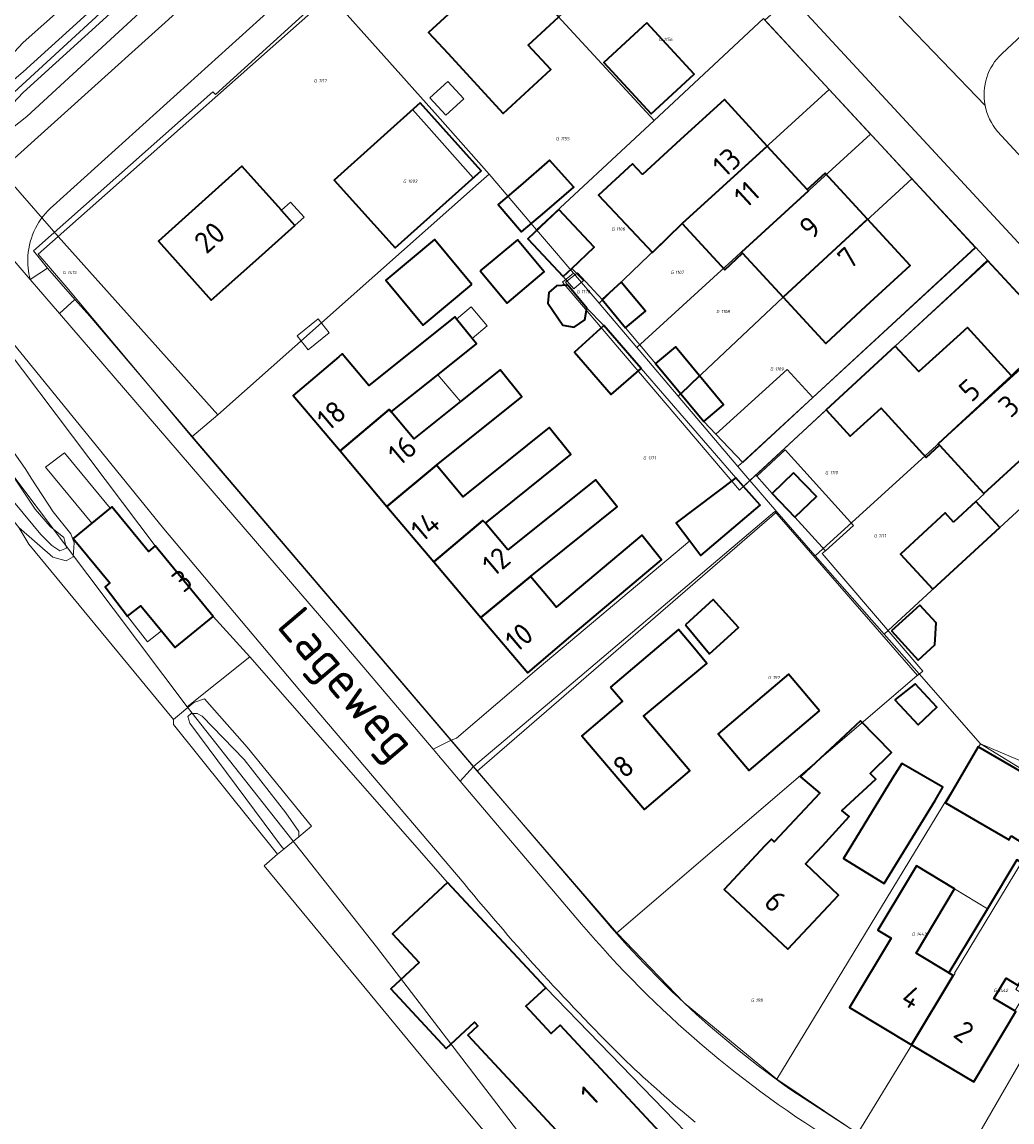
# Model space of a CAD drawing. Header units: metres. Extents: x 104777 to 177370, y 409697 to 438337.
# Tile 18 of 133: x 128602 to 128684, y 422111 to 422203. Entities that reach past the tile are written whole.
import ezdxf
from ezdxf.enums import TextEntityAlignment as Align
from ezdxf.lldxf.tags import DXFTag

# ---------------------------------------------------------------- set-up
doc = ezdxf.new("R2010")
doc.units = ezdxf.units.M
for name, color, linetype, lineweight in [('B-WE-GR-BOUWLAND-GV', 80, 'Continuous', 13), ('B-WE-KG-GRENS_PERCEEL-G', 150, 'KG-PERCEEL-SO', 18), ('B-WE-KG-GRENS_PERCEEL-S', 150, 'Continuous', 25), ('B-WE-OG-BEBOUWING-G', 7, 'Continuous', 35), ('B-WE-OG-BEBOUWING-GV', 7, 'Continuous', 35), ('B-WE-OG-BEBOUWING_HUISNUMMER-T18', 10, 'Continuous', 18), ('B-WE-OG-BEBOUWING_LUIFEL-GV', 7, 'Continuous', 18), ('B-WE-OG-BEBOUWING_STRAATNAAM-T18', 10, 'Continuous', 18), ('B-WE-OG-TERREIN_BEGROEID-GV', 7, 'Continuous', 18), ('B-WE-OG-TERREIN_ERF-GV', 7, 'Continuous', 18), ('B-WE-OG-TERREIN_OEVER-GV', 7, 'Continuous', 18), ('B-WE-OG-WATER-GV', 130, 'Continuous', 18), ('B-WE-OG-WATER_SLOOT-GV', 120, 'Continuous', 18), ('B-WE-VH-OPENVERHARDING_BETONSTRAATSTEEN-GV', 90, 'Continuous', 18), ('B-WE-VH-OPENVERHARDING_TEGEL-GV', 90, 'Continuous', 18)]:
    doc.layers.add(name, color=color, linetype=linetype, lineweight=lineweight)
doc.styles.add('NLCS-ISO', font='NLCS-ISO.ttf')
doc.styles.add('NLCS-ISO-M20-T18', font='NLCS-ISO.ttf', dxfattribs={"height": 0.036})
doc.styles.get("Standard").update_dxf_attribs({"font": 'Romans.shx'})
tags = doc.linetypes.add('KG-PERCEEL-SO', pattern='A,5.5,-2,["P",Standard,S=1.8,R=0,X=-0.5,Y=-0.9],-2,5.5,-2,[5,NLCS.SHX,S=0.75,R=0,X=0,Y=0],-2', length=19).pattern_tags.tags
tags[6] = DXFTag(74, 10)

# ---------------------------------------------------------------- blocks, each defined once
blk = doc.blocks.new('SKG-PERCEELNUMMER-SO')
at = {"style": 'NLCS-ISO', "oblique": 10, "flags": 1}
for tag, p in [('GEMEENTECODE', (0, 2.55)), ('PERCEELGROOTTE', (0, -2.45))]:
    blk.add_attdef(tag, text='', height=1.8, dxfattribs=at).set_placement(p, align=Align.MIDDLE_CENTER)
at = {"style": 'NLCS-ISO', "oblique": 10}
blk.add_attdef('SECTIE', text='', height=1.8, dxfattribs=at).set_placement((-0.5, 0), align=Align.MIDDLE_RIGHT)
blk.add_attdef('PERCEELNUMMER', text='', height=1.8, dxfattribs=at).set_placement((0.5, 0), align=Align.MIDDLE_LEFT)

msp = doc.modelspace()

# ---------------------------------------------------------------- linework, layer by layer
at = {"layer": 'B-WE-GR-BOUWLAND-GV', "ltscale": 20, "flags": 128}
msp.add_lwpolyline([(128644.457, 422105.461), (128635.371, 422116.349), (128621.758, 422132.831), (128622.869, 422133.799), (128614.177, 422144.657), (128614.181, 422145.057), (128602.082, 422159.712), (128601.247, 422161.108), (128596.911, 422166.602), (128590.175, 422175.518), (128586.46, 422180.676), (128573.612, 422198.516), (128565.335, 422209.451), (128561.338, 422214.891), (128523.963, 422262.979), (128518.079, 422271.07)], dxfattribs=at)
at = {"layer": 'B-WE-KG-GRENS_PERCEEL-G', "ltscale": 20, "flags": 128}
for points in [[(128636.581, 422214.43), (128654.346, 422195.146)], [(128597.041, 422194.017), (128614.906, 422210.43)], [(128636.24, 422195.528), (128627.289, 422205.583)], [(128604.553, 422185.454), (128626.393, 422204.785)], [(128663.51, 422203.681), (128654.346, 422195.146)], [(128668.996, 422197.738), (128663.51, 422203.681)], [(128656.712, 422186.525), (128668.996, 422197.738)], [(128672.436, 422194.012), (128668.996, 422197.738)], [(128634.162, 422196.052), (128627.604, 422190.154), (128632.703, 422184.484), (128639.231, 422190.355)], [(128635.327, 422194.743), (128634.162, 422196.052)], [(128640.572, 422190.663), (128636.24, 422195.528)], [(128639.231, 422190.355), (128635.327, 422194.743)], [(128654.346, 422195.146), (128644.533, 422186.008)], [(128604.553, 422185.454), (128597.041, 422194.017)], [(128652.918, 422176.155), (128672.436, 422194.012)], [(128672.964, 422193.439), (128672.436, 422194.012)], [(128675.885, 422190.275), (128672.964, 422193.439)], [(128617.886, 422170.53), (128639.67, 422189.863)], [(128640.572, 422190.663), (128639.67, 422189.863)], [(128644.533, 422186.008), (128640.572, 422190.663)], [(128665.131, 422180.378), (128675.885, 422190.275)], [(128681.22, 422184.494), (128675.885, 422190.275)], [(128649.756, 422179.871), (128656.712, 422186.525)], [(128620.566, 422150.295), (128617.49, 422153.69), (128612.66, 422159.58), (128593.269, 422185.291), (128588.363, 422181.929)], [(128602.869, 422183.963), (128604.553, 422185.454)], [(128604.553, 422185.454), (128617.886, 422170.53)], [(128646.193, 422184.058), (128644.533, 422186.008)], [(128681.22, 422184.494), (128661.362, 422166.231)], [(128602.869, 422183.963), (128605.267, 422181.19), (128615.722, 422168.705)], [(128647.61, 422182.392), (128646.193, 422184.058)], [(128682.24, 422183.385), (128674.496, 422176.288), (128662.366, 422165.051)], [(128688.098, 422177.188), (128687.172, 422178.057), (128682.24, 422183.385)], [(128615.317, 422146.133), (128588.363, 422181.929)], [(128646.69, 422181.621), (128647.61, 422182.392)], [(128646.69, 422181.621), (128661.485, 422164.234)], [(128649.756, 422179.871), (128647.61, 422182.392)], [(128652.918, 422176.155), (128649.756, 422179.871)], [(128656.366, 422172.102), (128665.131, 422180.378)], [(128688.098, 422177.188), (128667.828, 422158.755)], [(128653.098, 422175.944), (128652.918, 422176.155)], [(128656.366, 422172.102), (128653.098, 422175.944)], [(128661.362, 422166.231), (128656.366, 422172.102)], [(128673.585, 422152.206), (128695.032, 422171.987)], [(128615.722, 422168.705), (128617.886, 422170.53)], [(128639.565, 422140.764), (128615.722, 422168.705)], [(128662.028, 422165.448), (128661.362, 422166.231)], [(128661.485, 422164.234), (128662.366, 422165.051)], [(128662.366, 422165.051), (128662.028, 422165.448)], [(128664.608, 422162.417), (128662.366, 422165.051)], [(128639.565, 422140.764), (128664.608, 422162.417)], [(128664.608, 422162.417), (128667.828, 422158.755)], [(128667.828, 422158.755), (128673.585, 422152.206)], [(128673.585, 422152.206), (128676.498, 422148.892)], [(128615.317, 422146.133), (128620.566, 422150.295)], [(128667.797, 422099.461), (128645.29, 422122.64), (128637.09, 422131.45), (128620.566, 422150.295)], [(128651.247, 422127.224), (128676.498, 422148.892)], [(128676.498, 422148.892), (128681.639, 422143.044)], [(128653.282, 422097.208), (128631.159, 422126.056), (128615.317, 422146.133)], [(128681.639, 422143.044), (128664.607, 422114.991)], [(128692.825, 422138.325), (128692.763, 422138.339), (128681.639, 422143.044)], [(128681.639, 422143.044), (128687.833, 422139.25)], [(128651.247, 422127.224), (128639.565, 422140.764)], [(128695.454, 422134.583), (128678.869, 422105.898)], [(128679.51, 422123.851), (128679.468, 422123.876), (128685.156, 422133.266)], [(128664.607, 422114.991), (128656.873, 422121.371), (128651.247, 422127.224)], [(128679.51, 422123.851), (128675.885, 422117.882)], [(128671.389, 422110.479), (128675.885, 422117.882)], [(128664.607, 422114.991), (128670.545, 422111.011)]]:
    msp.add_lwpolyline(points, dxfattribs=at)
at = {"layer": 'B-WE-OG-BEBOUWING-G', "ltscale": 20, "flags": 128}
for points in [[(128646.378, 422203.796), (128639.398, 422211.373), (128635.141, 422207.434), (128637.769, 422204.594), (128635.506, 422202.498), (128637.104, 422200.772), (128641.739, 422195.738), (128645.72, 422199.403), (128643.833, 422201.452)], [(128634.786, 422196.613), (128627.604, 422190.154), (128632.703, 422184.484), (128639.885, 422190.944)], [(128653.395, 422190.623), (128652.545, 422191.51), (128649.694, 422188.889), (128654.206, 422184.102), (128656.712, 422186.525), (128663.81, 422193.004), (128660.223, 422196.906), (128656.542, 422193.523)], [(128667.16, 422189.36), (128663.81, 422193.004), (128656.712, 422186.525), (128660.26, 422182.669), (128661.748, 422184.042), (128661.652, 422184.146), (128667.247, 422189.265)], [(128623.208, 422187.632), (128619.9, 422191.317), (128612.92, 422185.05), (128617.34, 422180.11), (128621.06, 422183.45), (128624.331, 422186.377), (128623.24, 422187.596)], [(128665.131, 422180.378), (128672.2, 422186.884), (128668.637, 422190.74), (128667.16, 422189.36), (128667.247, 422189.265), (128661.652, 422184.146), (128661.748, 422184.042)], [(128672.2, 422186.884), (128665.131, 422180.378), (128668.706, 422176.506), (128672.091, 422179.635), (128675.763, 422183.029)], [(128637.846, 422178.544), (128637.687, 422178.742), (128630.513, 422172.994), (128628.283, 422175.63), (128628, 422175.39), (128624.18, 422172.16), (128628.102, 422167.522), (128632.205, 422170.992), (128632.385, 422170.78), (128636.264, 422173.889), (128639.498, 422176.482), (128639.148, 422176.919)], [(128678.179, 422175.696), (128676.478, 422174.149), (128674.496, 422176.288), (128668.728, 422170.945), (128670.742, 422168.752), (128673.336, 422171.104), (128677.095, 422166.979), (128678.208, 422167.988), (128678.105, 422168.1), (128684.229, 422173.793), (128680.543, 422177.846)], [(128636.152, 422166.325), (128643.29, 422172.047), (128641.479, 422174.307), (128638.162, 422171.649), (128634.28, 422168.539), (128632.385, 422170.78), (128632.205, 422170.992), (128628.102, 422167.522), (128632.024, 422162.884)], [(128681.916, 422163.965), (128685.517, 422167.259), (128687.132, 422168.737), (128689.206, 422170.634), (128685.328, 422174.872), (128684.229, 422173.793), (128678.105, 422168.1), (128678.208, 422167.988)], [(128640.25, 422161.479), (128647.397, 422167.208), (128645.586, 422169.468), (128638.378, 422163.693), (128636.152, 422166.325), (128632.024, 422162.884), (128635.946, 422158.246), (128640.049, 422161.716)], [(128642.139, 422159.246), (128640.25, 422161.479), (128640.049, 422161.716), (128635.946, 422158.246), (128639.868, 422153.608), (128644.011, 422157.032), (128651.27, 422162.851), (128649.459, 422165.111)], [(128608.88, 422162.732), (128607.342, 422161.471), (128605.806, 422160.211), (128608.864, 422156.483), (128608.467, 422156.167), (128610.341, 422153.706), (128611.458, 422154.575), (128613.168, 422152.485), (128614.31, 422151.09), (128617.49, 422153.69), (128612.66, 422159.58), (128612.092, 422159.114), (128609.026, 422162.852)], [(128639.868, 422153.608), (128643.79, 422148.97), (128647.6, 422152.2), (128654.267, 422157.829), (128654.966, 422158.419), (128653.334, 422160.488), (128646.179, 422154.469), (128645.83, 422154.882), (128644.011, 422157.032)], [(128650.7, 422147.77), (128651.71, 422146.59), (128648.31, 422143.7), (128653.54, 422137.55), (128657.35, 422140.78), (128653.472, 422145.338), (128658.753, 422149.755), (128657.576, 422151.174), (128656.4, 422152.592)], [(128668.428, 422134.502), (128670.648, 422136.947), (128670.056, 422137.469), (128672.892, 422140.078), (128672.417, 422140.563), (128674.184, 422142.316), (128671.597, 422144.955), (128666.591, 422140.289), (128668.216, 422138.908), (128664.395, 422134.842), (128664.154, 422135.068), (128663.62, 422134.5), (128660.2, 422130.86), (128665.52, 422125.86), (128668.94, 422129.5), (128669.778, 422130.392), (128667.01, 422132.993)], [(128684.197, 422135.333), (128685.04, 422134.809), (128685.791, 422134.342), (128686.16, 422134.963), (128689.087, 422139.879), (128686.981, 422140.762), (128686.472, 422139.862), (128681.432, 422142.789), (128678.708, 422138.1), (128681.37, 422136.554), (128684.033, 422135.007)], [(128679.001, 422123.898), (128676.251, 422125.547), (128679.468, 422130.907), (128676.282, 422132.828), (128675.62, 422131.73), (128673.04, 422127.45), (128674.16, 422126.78), (128670.69, 422121), (128675.88, 422117.885), (128679.36, 422123.683)], [(128679.36, 422123.683), (128675.88, 422117.885), (128681.07, 422114.77), (128683.64, 422119.06), (128684.592, 422120.65), (128684.491, 422120.711), (128682.759, 422121.75), (128683.774, 422123.442), (128684.794, 422122.83), (128687.036, 422126.566), (128686.198, 422127.069), (128688.557, 422130.999), (128687.64, 422131.549), (128685.081, 422133.085), (128684.665, 422133.335), (128682.214, 422129.251), (128679.001, 422123.898)], [(128633.43, 422128.04), (128632.474, 422127.15), (128634.71, 422124.748), (128632.352, 422122.554), (128636.984, 422117.578), (128639.341, 422119.773), (128639.626, 422119.467), (128638.79, 422118.688), (128647.26, 422109.57), (128650.66, 422105.91), (128655.22, 422110.16), (128646.49, 422119.53), (128645.74, 422118.83), (128643.63, 422121.1), (128645.29, 422122.64), (128637.09, 422131.45)]]:
    msp.add_lwpolyline(points, close=True, dxfattribs=at)
at = {"layer": 'B-WE-OG-BEBOUWING-GV', "ltscale": 20, "flags": 128}
for points in [[(128646.378, 422203.796), (128639.398, 422211.373), (128635.141, 422207.434), (128637.769, 422204.594), (128635.506, 422202.498), (128637.104, 422200.772), (128641.739, 422195.738), (128645.72, 422199.403), (128643.833, 422201.452)], [(128653.754, 422203.317), (128650.154, 422199.998), (128654.115, 422195.703), (128657.714, 422199.022)], [(128634.786, 422196.613), (128627.604, 422190.154), (128632.703, 422184.484), (128639.885, 422190.944)], [(128653.395, 422190.623), (128652.545, 422191.51), (128649.694, 422188.889), (128654.206, 422184.102), (128656.712, 422186.525), (128663.81, 422193.004), (128660.223, 422196.906), (128656.542, 422193.523)], [(128667.16, 422189.36), (128663.81, 422193.004), (128656.712, 422186.525), (128660.26, 422182.669), (128661.748, 422184.042), (128661.652, 422184.146), (128667.247, 422189.265)], [(128643.186, 422189.711), (128641.319, 422188.11), (128643.282, 422185.821), (128645.217, 422187.48), (128647.648, 422189.561), (128645.619, 422191.838)], [(128623.208, 422187.632), (128619.9, 422191.317), (128612.92, 422185.05), (128617.34, 422180.11), (128621.06, 422183.45), (128624.331, 422186.377), (128623.24, 422187.596)], [(128665.131, 422180.378), (128672.2, 422186.884), (128668.637, 422190.74), (128667.16, 422189.36), (128667.247, 422189.265), (128661.652, 422184.146), (128661.748, 422184.042)], [(128646.749, 422182.098), (128647.478, 422182.782), (128649.353, 422184.541), (128646.392, 422187.696), (128643.789, 422185.253)], [(128672.2, 422186.884), (128665.131, 422180.378), (128668.706, 422176.506), (128672.091, 422179.635), (128675.763, 422183.029)], [(128639.129, 422181.441), (128636, 422185.2), (128631.919, 422181.804), (128635.048, 422178.044)], [(128639.825, 422182.567), (128642.077, 422179.883), (128645.173, 422182.482), (128642.921, 422185.165)], [(128651.603, 422181.627), (128650.001, 422180.167), (128651.964, 422177.818), (128653.627, 422179.21)], [(128647.154, 422181.384), (128646.194, 422181.313), (128645.548, 422180.76), (128645.459, 422179.882), (128646.72, 422178.03), (128647.677, 422177.86), (128648.563, 422178.491), (128648.733, 422179.449)], [(128637.846, 422178.544), (128637.687, 422178.742), (128630.513, 422172.994), (128628.283, 422175.63), (128628, 422175.39), (128624.18, 422172.16), (128628.102, 422167.522), (128632.205, 422170.992), (128632.385, 422170.78), (128636.264, 422173.889), (128639.498, 422176.482), (128639.148, 422176.919)], [(128652.686, 422175.091), (128650.161, 422177.998), (128647.701, 422175.778), (128650.771, 422172.234), (128653.28, 422174.404)], [(128678.179, 422175.696), (128676.478, 422174.149), (128674.496, 422176.288), (128668.728, 422170.945), (128670.742, 422168.752), (128673.336, 422171.104), (128677.095, 422166.979), (128678.208, 422167.988), (128678.105, 422168.1), (128684.229, 422173.793), (128680.543, 422177.846)], [(128656.578, 422172.283), (128658.151, 422173.791), (128656.137, 422176.216), (128654.463, 422174.82)], [(128636.152, 422166.325), (128643.29, 422172.047), (128641.479, 422174.307), (128638.162, 422171.649), (128634.28, 422168.539), (128632.385, 422170.78), (128632.205, 422170.992), (128628.102, 422167.522), (128632.024, 422162.884)], [(128681.916, 422163.965), (128685.517, 422167.259), (128687.132, 422168.737), (128689.206, 422170.634), (128685.328, 422174.872), (128684.229, 422173.793), (128678.105, 422168.1), (128678.208, 422167.988)], [(128658.151, 422173.791), (128656.578, 422172.283), (128658.502, 422169.975), (128660.165, 422171.366)], [(128640.25, 422161.479), (128647.397, 422167.208), (128645.586, 422169.468), (128638.378, 422163.693), (128636.152, 422166.325), (128632.024, 422162.884), (128635.946, 422158.246), (128640.049, 422161.716)], [(128642.139, 422159.246), (128640.25, 422161.479), (128640.049, 422161.716), (128635.946, 422158.246), (128639.868, 422153.608), (128644.011, 422157.032), (128651.27, 422162.851), (128649.459, 422165.111)], [(128661.836, 422164.536), (128661.178, 422165.269), (128656.185, 422161.506), (128657.334, 422159.995), (128658.255, 422158.783), (128663.217, 422162.997)], [(128666.016, 422165.69), (128664.215, 422163.966), (128666.114, 422161.982), (128667.915, 422163.707)], [(128679.382, 422161.57), (128678.678, 422162.338), (128674.942, 422158.898), (128677.653, 422155.958), (128683.238, 422161.109), (128681.239, 422163.28)], [(128608.88, 422162.732), (128607.342, 422161.471), (128605.806, 422160.211), (128608.864, 422156.483), (128608.467, 422156.167), (128610.341, 422153.706), (128611.458, 422154.575), (128613.168, 422152.485), (128614.31, 422151.09), (128617.49, 422153.69), (128612.66, 422159.58), (128612.092, 422159.114), (128609.026, 422162.852)], [(128639.868, 422153.608), (128643.79, 422148.97), (128647.6, 422152.2), (128654.267, 422157.829), (128654.966, 422158.419), (128653.334, 422160.488), (128646.179, 422154.469), (128645.83, 422154.882), (128644.011, 422157.032)], [(128656.968, 422152.986), (128658.979, 422150.572), (128661.412, 422152.757), (128659.291, 422155.109)], [(128674.188, 422152.479), (128676.411, 422150.032), (128677.806, 422151.3), (128677.924, 422153.136), (128676.562, 422154.635)], [(128650.7, 422147.77), (128651.71, 422146.59), (128648.31, 422143.7), (128653.54, 422137.55), (128657.35, 422140.78), (128653.472, 422145.338), (128658.753, 422149.755), (128657.576, 422151.174), (128656.4, 422152.592)], [(128668.166, 422145.781), (128665.58, 422148.846), (128659.712, 422143.87), (128662.305, 422140.812)], [(128674.475, 422146.701), (128676.422, 422144.628), (128677.991, 422146.102), (128676.172, 422148.039)], [(128668.428, 422134.502), (128670.648, 422136.947), (128670.056, 422137.469), (128672.892, 422140.078), (128672.417, 422140.563), (128674.184, 422142.316), (128671.597, 422144.955), (128666.591, 422140.289), (128668.216, 422138.908), (128664.395, 422134.842), (128664.154, 422135.068), (128663.62, 422134.5), (128660.2, 422130.86), (128665.52, 422125.86), (128668.94, 422129.5), (128669.778, 422130.392), (128667.01, 422132.993)], [(128684.197, 422135.333), (128685.04, 422134.809), (128685.791, 422134.342), (128686.16, 422134.963), (128689.087, 422139.879), (128686.981, 422140.762), (128686.472, 422139.862), (128681.432, 422142.789), (128678.708, 422138.1), (128681.37, 422136.554), (128684.033, 422135.007)], [(128677.84, 422138.3), (128678.488, 422139.406), (128675.057, 422141.39), (128674.285, 422140.155), (128670.171, 422133.456), (128673.579, 422131.363)], [(128679.001, 422123.898), (128676.251, 422125.547), (128679.468, 422130.907), (128676.282, 422132.828), (128675.62, 422131.73), (128673.04, 422127.45), (128674.16, 422126.78), (128670.69, 422121), (128675.88, 422117.885), (128679.36, 422123.683)], [(128679.36, 422123.683), (128675.88, 422117.885), (128681.07, 422114.77), (128683.64, 422119.06), (128684.592, 422120.65), (128684.491, 422120.711), (128682.759, 422121.75), (128683.774, 422123.442), (128684.794, 422122.83), (128687.036, 422126.566), (128686.198, 422127.069), (128688.557, 422130.999), (128687.64, 422131.549), (128685.081, 422133.085), (128684.665, 422133.335), (128682.214, 422129.251), (128679.001, 422123.898)], [(128633.43, 422128.04), (128632.474, 422127.15), (128634.71, 422124.748), (128632.352, 422122.554), (128636.984, 422117.578), (128639.341, 422119.773), (128639.626, 422119.467), (128638.79, 422118.688), (128647.26, 422109.57), (128650.66, 422105.91), (128655.22, 422110.16), (128646.49, 422119.53), (128645.74, 422118.83), (128643.63, 422121.1), (128645.29, 422122.64), (128637.09, 422131.45)]]:
    msp.add_lwpolyline(points, close=True, dxfattribs=at)
at = {"layer": 'B-WE-OG-BEBOUWING_LUIFEL-GV', "ltscale": 20, "flags": 128}
for points in [[(128638.442, 422196.94), (128637.108, 422198.411), (128635.604, 422197.047), (128636.938, 422195.576)], [(128624.331, 422186.377), (128625.093, 422187.059), (128623.97, 422188.314), (128623.208, 422187.632), (128623.24, 422187.596)], [(128647.478, 422182.782), (128646.749, 422182.098), (128647.638, 422181.06), (128648.44, 422181.774)], [(128637.846, 422178.544), (128639.148, 422176.919), (128640.398, 422177.98), (128639.051, 422179.567)], [(128627.197, 422177.404), (128626.27, 422178.556), (128624.506, 422177.135), (128625.432, 422175.984)], [(128667.632, 422171.976), (128665.461, 422174.338), (128659.503, 422168.922), (128661.766, 422166.542)], [(128636.264, 422173.889), (128632.385, 422170.78), (128634.28, 422168.539), (128638.162, 422171.649)], [(128687.132, 422168.737), (128685.517, 422167.259), (128681.916, 422163.965), (128681.947, 422163.932), (128681.239, 422163.28), (128683.238, 422161.109), (128689.144, 422166.556)], [(128608.88, 422162.732), (128605.078, 422167.369), (128603.491, 422166.167), (128607.342, 422161.471)], [(128664.215, 422163.966), (128666.016, 422165.69), (128667.915, 422163.707), (128666.114, 422161.982), (128668.668, 422159.178), (128671.015, 422161.296), (128665.309, 422167.616), (128662.941, 422165.412)], [(128613.168, 422152.485), (128611.458, 422154.575), (128610.341, 422153.706), (128611.999, 422151.575)], [(128679.468, 422130.907), (128676.251, 422125.547), (128679.001, 422123.898), (128682.214, 422129.251)], [(128682.759, 422121.75), (128684.491, 422120.711), (128685.309, 422122.057), (128684.577, 422122.505), (128684.794, 422122.83), (128683.774, 422123.442)]]:
    msp.add_lwpolyline(points, close=True, dxfattribs=at)
at = {"layer": 'B-WE-OG-TERREIN_BEGROEID-GV', "ltscale": 20, "flags": 128}
for points in [[(128654.037, 422225.679), (128654.497, 422225.181), (128655.534, 422226.966), (128655.066, 422227.226), (128657.678, 422232.013), (128650.746, 422239.484), (128630.916, 422222.191), (128601.915, 422195.482), (128599.355, 422193.456), (128598.595, 422193.068), (128596.874, 422193.435), (128596.667, 422193.689), (128595.218, 422192.408), (128594.545, 422191.882)], [(128600.311, 422191.474), (128639.043, 422226.38)], [(128685.467, 422198.536), (128708.477, 422220.039), (128706.42, 422222.24), (128683.407, 422200.717)], [(128683.063, 422194.235), (128691.922, 422184.637)]]:
    msp.add_lwpolyline(points, dxfattribs=at)
at = {"layer": 'B-WE-OG-TERREIN_BEGROEID-GV', "ltscale": 20}
for points in [[(128683.407, 422200.717, 0.256606), (128682.018, 422196.402)], [(128682.018, 422196.402, 0.129969), (128683.063, 422194.235)]]:
    msp.add_lwpolyline(points, format="xyb", dxfattribs=at)
at = {"layer": 'B-WE-OG-TERREIN_ERF-GV', "ltscale": 20, "flags": 128}
for points in [[(128597.131, 422196.873), (128601.608, 422201.67), (128614.196, 422212.854), (128609.352, 422218.689), (128600.073, 422230.14)], [(128644.062, 422221.266), (128617.682, 422197.306), (128617.473, 422197.537), (128602.493, 422184.248), (128603.66, 422182.808)], [(128603.66, 422182.808), (128605.931, 422180.179), (128607.18, 422178.79), (128615.625, 422168.855), (128637.385, 422143.331), (128637.834, 422143.496), (128644.75, 422149.428), (128657.334, 422159.995), (128656.185, 422161.506), (128661.178, 422165.269), (128653.28, 422174.404), (128650.771, 422172.234), (128647.701, 422175.778), (128650.161, 422177.998), (128648.733, 422179.449), (128648.563, 422178.491), (128647.677, 422177.86), (128646.72, 422178.03), (128645.459, 422179.882), (128645.548, 422180.76), (128646.194, 422181.313), (128647.154, 422181.384), (128646.935, 422181.636), (128647.961, 422182.406), (128650.001, 422180.167), (128651.603, 422181.627), (128653.627, 422179.21), (128651.964, 422177.818), (128654.463, 422174.82), (128656.137, 422176.216), (128658.151, 422173.791), (128660.165, 422171.366), (128658.502, 422169.975), (128659.503, 422168.922), (128661.766, 422166.542), (128667.632, 422171.976), (128681.209, 422184.553), (128663.608, 422203.535)], [(128638.48, 422131.35), (128624.73, 422147.49), (128613.38, 422161.02), (128607.011, 422168.834), (128593.481, 422185.436)], [(128687.212, 422178.08), (128682.229, 422183.453), (128679.847, 422181.246), (128674.496, 422176.288), (128676.478, 422174.149), (128678.179, 422175.696), (128680.543, 422177.846), (128684.229, 422173.793), (128685.328, 422174.872), (128689.206, 422170.634), (128687.132, 422168.737), (128685.517, 422167.259), (128681.916, 422163.965), (128678.208, 422167.988)], [(128589.917, 422182.994), (128601.826, 422165.966), (128602.286, 422165.254), (128604.114, 422162.43), (128605.597, 422160.58), (128605.885, 422159.849), (128605.782, 422158.663), (128605.221, 422158.32), (128604.089, 422158.649), (128601.247, 422161.108), (128602.082, 422159.712), (128614.181, 422145.057), (128615.878, 422146.483), (128616.763, 422146.794), (128620.329, 422142.75), (128625.712, 422136.154), (128624.645, 422135.271), (128623.418, 422134.254), (128622.869, 422133.799), (128621.758, 422132.831), (128635.371, 422116.349), (128644.457, 422105.461)], [(128678.208, 422167.988), (128677.095, 422166.979), (128673.336, 422171.104), (128670.742, 422168.752), (128668.728, 422170.945), (128662.857, 422165.507), (128662.941, 422165.412), (128664.215, 422163.966), (128666.016, 422165.69), (128667.915, 422163.707), (128666.114, 422161.982), (128668.668, 422159.178), (128668.4, 422158.941), (128676.804, 422149.111), (128676.356, 422148.755), (128664.45, 422162.46), (128646.499, 422147.253), (128639.261, 422141.135), (128650.35, 422128.18)], [(128666.329, 422113.737), (128670.8, 422110.84), (128675.751, 422107.85), (128695.69, 422095.81), (128716.72, 422130.6)]]:
    msp.add_lwpolyline(points, dxfattribs=at)
for points in [[(128646.378, 422203.796), (128643.833, 422201.452), (128645.72, 422199.403), (128641.739, 422195.738), (128637.104, 422200.772), (128635.506, 422202.498), (128637.769, 422204.594), (128635.141, 422207.434), (128639.398, 422211.373), (128643.645, 422215.303), (128646.291, 422212.442), (128647.871, 422210.733), (128650.137, 422212.832), (128654.803, 422207.776), (128651.129, 422204.385), (128650.805, 422204.086), (128648.918, 422206.135)], [(128653.754, 422203.317), (128657.714, 422199.022), (128654.115, 422195.703), (128650.154, 422199.998)], [(128634.786, 422196.613), (128639.885, 422190.944), (128632.703, 422184.484), (128627.604, 422190.154)], [(128667.16, 422189.36), (128668.637, 422190.74), (128672.2, 422186.884), (128675.763, 422183.029), (128672.091, 422179.635), (128668.706, 422176.506), (128665.131, 422180.378), (128661.748, 422184.042), (128660.26, 422182.669), (128656.712, 422186.525), (128654.206, 422184.102), (128649.694, 422188.889), (128652.545, 422191.51), (128653.395, 422190.623), (128656.542, 422193.523), (128660.223, 422196.906), (128663.81, 422193.004)], [(128643.186, 422189.711), (128645.619, 422191.838), (128647.648, 422189.561), (128645.217, 422187.48), (128643.282, 422185.821), (128641.319, 422188.11)], [(128624.331, 422186.377), (128621.06, 422183.45), (128617.34, 422180.11), (128612.92, 422185.05), (128619.9, 422191.317), (128623.208, 422187.632), (128623.24, 422187.596)], [(128647.478, 422182.782), (128646.749, 422182.098), (128643.789, 422185.253), (128646.392, 422187.696), (128649.353, 422184.541)], [(128639.129, 422181.441), (128635.048, 422178.044), (128631.919, 422181.804), (128636, 422185.2)], [(128639.825, 422182.567), (128642.921, 422185.165), (128645.173, 422182.482), (128642.077, 422179.883)], [(128640.25, 422161.479), (128642.139, 422159.246), (128649.459, 422165.111), (128651.27, 422162.851), (128644.011, 422157.032), (128645.83, 422154.882), (128646.179, 422154.469), (128653.334, 422160.488), (128654.966, 422158.419), (128654.267, 422157.829), (128647.6, 422152.2), (128643.79, 422148.97), (128639.868, 422153.608), (128635.946, 422158.246), (128632.024, 422162.884), (128628.102, 422167.522), (128624.18, 422172.16), (128628, 422175.39), (128628.283, 422175.63), (128630.513, 422172.994), (128637.687, 422178.742), (128637.846, 422178.544), (128639.148, 422176.919), (128639.498, 422176.482), (128636.264, 422173.889), (128632.385, 422170.78), (128634.28, 422168.539), (128638.162, 422171.649), (128641.479, 422174.307), (128643.29, 422172.047), (128636.152, 422166.325), (128638.378, 422163.693), (128645.586, 422169.468), (128647.397, 422167.208)], [(128679.382, 422161.57), (128681.239, 422163.28), (128683.238, 422161.109), (128677.653, 422155.958), (128674.942, 422158.898), (128678.678, 422162.338)], [(128607.342, 422161.471), (128608.88, 422162.732), (128609.026, 422162.852), (128612.092, 422159.114), (128612.66, 422159.58), (128617.49, 422153.69), (128614.31, 422151.09), (128613.168, 422152.485), (128611.458, 422154.575), (128610.341, 422153.706), (128608.467, 422156.167), (128608.864, 422156.483), (128605.806, 422160.211)], [(128661.412, 422152.757), (128658.979, 422150.572), (128656.968, 422152.986), (128659.291, 422155.109)], [(128674.188, 422152.479), (128676.562, 422154.635), (128677.924, 422153.136), (128677.806, 422151.3), (128676.411, 422150.032)], [(128650.7, 422147.77), (128656.4, 422152.592), (128657.576, 422151.174), (128658.753, 422149.755), (128653.472, 422145.338), (128657.35, 422140.78), (128653.54, 422137.55), (128648.31, 422143.7), (128651.71, 422146.59)], [(128668.166, 422145.781), (128662.305, 422140.812), (128659.712, 422143.87), (128665.58, 422148.846)], [(128674.475, 422146.701), (128676.172, 422148.039), (128677.991, 422146.102), (128676.422, 422144.628)], [(128670.056, 422137.469), (128670.648, 422136.947), (128668.428, 422134.502), (128667.01, 422132.993), (128669.778, 422130.392), (128668.94, 422129.5), (128665.52, 422125.86), (128660.2, 422130.86), (128663.62, 422134.5), (128664.154, 422135.068), (128664.395, 422134.842), (128668.216, 422138.908), (128666.591, 422140.289), (128671.597, 422144.955), (128674.184, 422142.316), (128672.417, 422140.563), (128672.892, 422140.078)], [(128685.04, 422134.809), (128684.197, 422135.333), (128684.033, 422135.007), (128681.37, 422136.554), (128678.708, 422138.1), (128681.432, 422142.789), (128686.472, 422139.862), (128686.981, 422140.762), (128689.087, 422139.879), (128686.16, 422134.963), (128685.791, 422134.342)], [(128677.84, 422138.3), (128673.579, 422131.363), (128670.171, 422133.456), (128674.285, 422140.155), (128675.057, 422141.39), (128678.488, 422139.406)], [(128682.759, 422121.75), (128684.491, 422120.711), (128684.592, 422120.65), (128683.64, 422119.06), (128681.07, 422114.77), (128675.88, 422117.885), (128670.69, 422121), (128674.16, 422126.78), (128673.04, 422127.45), (128675.62, 422131.73), (128676.282, 422132.828), (128679.468, 422130.907), (128676.251, 422125.547), (128679.001, 422123.898), (128682.214, 422129.251), (128684.665, 422133.335), (128685.081, 422133.085), (128687.64, 422131.549), (128688.557, 422130.999), (128686.198, 422127.069), (128687.036, 422126.566), (128684.794, 422122.83), (128683.774, 422123.442)], [(128633.43, 422128.04), (128637.09, 422131.45), (128645.29, 422122.64), (128643.63, 422121.1), (128645.74, 422118.83), (128646.49, 422119.53), (128655.22, 422110.16), (128650.66, 422105.91), (128647.26, 422109.57), (128638.79, 422118.688), (128639.626, 422119.467), (128639.341, 422119.773), (128636.984, 422117.578), (128632.352, 422122.554), (128634.71, 422124.748), (128632.474, 422127.15)]]:
    msp.add_lwpolyline(points, close=True, dxfattribs=at)
at = {"layer": 'B-WE-OG-TERREIN_ERF-GV', "ltscale": 20}
for points in [[(128652.05, 422116.48, -0.02595), (128638.48, 422131.35)], [(128650.35, 422128.18, 0.064232), (128666.329, 422113.737)], [(128657.789, 422111.418, -0.018012), (128652.05, 422116.48)]]:
    msp.add_lwpolyline(points, format="xyb", dxfattribs=at)
at = {"layer": 'B-WE-OG-TERREIN_OEVER-GV', "ltscale": 20, "flags": 128}
for points in [[(128649.001, 422243.186), (128648.467, 422242.663), (128623.892, 422221.469), (128614.196, 422212.854), (128601.608, 422201.67), (128597.131, 422196.873), (128596.47, 422196.008), (128596.488, 422193.909), (128596.667, 422193.689), (128598.191, 422195.074), (128598.187, 422195.547), (128598.75, 422196.793), (128601.607, 422199.209), (128617.425, 422213.552), (128631.722, 422226.666), (128641.665, 422234.964), (128649.093, 422241.692), (128649.103, 422241.71), (128649.375, 422242.175), (128649.175, 422242.94)], [(128650.101, 422240.633), (128638.003, 422230.554), (128601.607, 422197.485), (128599.053, 422194.791), (128598.481, 422194.69), (128598.192, 422194.974), (128598.191, 422195.074), (128596.667, 422193.689), (128596.874, 422193.435), (128598.595, 422193.068), (128599.355, 422193.456), (128601.915, 422195.482), (128630.916, 422222.191), (128650.746, 422239.484), (128651.097, 422239.79)], [(128602.286, 422165.254), (128601.826, 422165.966), (128589.917, 422182.994), (128588.479, 422182.012), (128599.989, 422166.574), (128602.619, 422162.646), (128603.873, 422161.189), (128605.009, 422160.296), (128605.243, 422159.395), (128604.68, 422159.164), (128604.015, 422159.628), (128603.104, 422160.524), (128599.455, 422164.895), (128587.359, 422181.266), (128586.46, 422180.676), (128590.175, 422175.518), (128596.911, 422166.602), (128601.247, 422161.108), (128604.089, 422158.649), (128605.221, 422158.32), (128605.782, 422158.663), (128605.885, 422159.849), (128605.597, 422160.58), (128604.114, 422162.43)], [(128622.869, 422133.799), (128623.418, 422134.254), (128623.29, 422134.345), (128615.542, 422144.764), (128615.388, 422145.327), (128615.671, 422145.564), (128616.151, 422145.559), (128616.59, 422145.355), (128620.079, 422141.712), (128623.56, 422137.268), (128624.666, 422135.694), (128624.663, 422135.333), (128624.645, 422135.271), (128625.712, 422136.154), (128620.329, 422142.75), (128616.763, 422146.794), (128615.878, 422146.483), (128614.181, 422145.057), (128614.177, 422144.657)]]:
    msp.add_lwpolyline(points, close=True, dxfattribs=at)
at = {"layer": 'B-WE-OG-WATER-GV', "ltscale": 20, "flags": 128}
for points in [[(128587.359, 422181.266), (128599.455, 422164.895), (128603.104, 422160.524), (128604.015, 422159.628), (128604.68, 422159.164), (128605.243, 422159.395), (128605.009, 422160.296), (128603.873, 422161.189), (128602.619, 422162.646), (128599.989, 422166.574), (128588.479, 422182.012)], [(128623.29, 422134.345), (128623.418, 422134.254), (128624.645, 422135.271), (128624.663, 422135.333), (128624.666, 422135.694), (128623.56, 422137.268), (128620.079, 422141.712), (128616.59, 422145.355), (128616.151, 422145.559), (128615.671, 422145.564), (128615.388, 422145.327), (128615.542, 422144.764)]]:
    msp.add_lwpolyline(points, close=True, dxfattribs=at)
at = {"layer": 'B-WE-OG-WATER_SLOOT-GV', "ltscale": 20, "flags": 128}
msp.add_lwpolyline([(128598.191, 422195.074), (128598.192, 422194.974), (128598.481, 422194.69), (128599.053, 422194.791), (128601.607, 422197.485), (128638.003, 422230.554), (128650.101, 422240.633), (128649.103, 422241.71), (128649.093, 422241.692), (128641.665, 422234.964), (128631.722, 422226.666), (128617.425, 422213.552), (128601.607, 422199.209), (128598.75, 422196.793), (128598.187, 422195.547)], close=True, dxfattribs=at)
at = {"layer": 'B-WE-VH-OPENVERHARDING_BETONSTRAATSTEEN-GV', "ltscale": 20, "flags": 128}
for points in [[(128639.043, 422226.38), (128600.311, 422191.474)], [(128683.407, 422200.717), (128706.42, 422222.24), (128703.086, 422225.884), (128680.169, 422204.514)], [(128604.12, 422188.014), (128642.988, 422223.144)], [(128650.069, 422222.514), (128665.425, 422205.896), (128688.609, 422180.806)], [(128688.609, 422180.806), (128665.425, 422205.896), (128665.514, 422205.748), (128665.548, 422205.549), (128665.534, 422205.332), (128665.405, 422205.155), (128663.608, 422203.535), (128681.209, 422184.553), (128682.229, 422183.453), (128687.212, 422178.08)], [(128674.834, 422203.857), (128682.018, 422196.402)], [(128682.018, 422196.402), (128674.834, 422203.857)], [(128691.922, 422184.637), (128683.063, 422194.235)], [(128593.959, 422191.425), (128590.809, 422188.714), (128592.405, 422186.756), (128593.481, 422185.436), (128607.011, 422168.834), (128613.38, 422161.02), (128624.73, 422147.49), (128638.48, 422131.35)], [(128600.54, 422183.8), (128602.197, 422181.849)], [(128648.29, 422127.97), (128638.144, 422139.925), (128635.884, 422142.588), (128627.42, 422152.56), (128604.648, 422179.001), (128602.197, 422181.849), (128600.54, 422183.8)]]:
    msp.add_lwpolyline(points, dxfattribs=at)
at = {"layer": 'B-WE-VH-OPENVERHARDING_BETONSTRAATSTEEN-GV', "ltscale": 20}
for points in [[(128682.018, 422196.402, -0.256606), (128683.407, 422200.717)], [(128683.063, 422194.235, -0.129969), (128682.018, 422196.402)], [(128602.009, 422183.819, -0.201409), (128604.12, 422188.014)], [(128602.197, 422181.849, -0.082259), (128602.009, 422183.819)], [(128638.48, 422131.35, 0.02595), (128652.05, 422116.48)], [(128669.966, 422109.444, -0.080338), (128648.29, 422127.97)], [(128652.05, 422116.48, 0.018012), (128657.789, 422111.418)]]:
    msp.add_lwpolyline(points, format="xyb", dxfattribs=at)
at = {"layer": 'B-WE-VH-OPENVERHARDING_BETONSTRAATSTEEN-GV', "ltscale": 20, "flags": 128}
msp.add_lwpolyline([(128604.648, 422179.001), (128627.42, 422152.56), (128635.884, 422142.588), (128637.385, 422143.331), (128615.625, 422168.855), (128607.18, 422178.79), (128605.931, 422180.179)], close=True, dxfattribs=at)
at = {"layer": 'B-WE-VH-OPENVERHARDING_TEGEL-GV', "ltscale": 20, "flags": 128}
for points in [[(128642.988, 422223.144), (128604.12, 422188.014)], [(128602.197, 422181.849), (128603.66, 422182.808), (128602.493, 422184.248), (128617.473, 422197.537), (128617.682, 422197.306), (128644.062, 422221.266)], [(128650.35, 422128.18), (128639.261, 422141.135), (128638.144, 422139.925), (128648.29, 422127.97)], [(128669.966, 422109.444), (128670.8, 422110.84), (128666.329, 422113.737)]]:
    msp.add_lwpolyline(points, dxfattribs=at)
at = {"layer": 'B-WE-VH-OPENVERHARDING_TEGEL-GV', "ltscale": 20}
for points in [[(128604.12, 422188.014, 0.201409), (128602.009, 422183.819)], [(128602.009, 422183.819, 0.082259), (128602.197, 422181.849)], [(128648.29, 422127.97, 0.080338), (128669.966, 422109.444)], [(128666.329, 422113.737, -0.064232), (128650.35, 422128.18)]]:
    msp.add_lwpolyline(points, format="xyb", dxfattribs=at)
at = {"layer": 'B-WE-VH-OPENVERHARDING_TEGEL-GV', "ltscale": 20, "flags": 128}
for points in [[(128668.728, 422170.945), (128674.496, 422176.288), (128679.847, 422181.246), (128682.229, 422183.453), (128681.209, 422184.553), (128667.632, 422171.976), (128661.766, 422166.542), (128659.503, 422168.922), (128658.502, 422169.975), (128656.578, 422172.283), (128654.463, 422174.82), (128651.964, 422177.818), (128650.001, 422180.167), (128647.961, 422182.406), (128646.935, 422181.636), (128647.154, 422181.384), (128648.733, 422179.449), (128650.161, 422177.998), (128652.686, 422175.091), (128653.28, 422174.404), (128661.178, 422165.269), (128661.836, 422164.536), (128662.857, 422165.507)], [(128604.648, 422179.001), (128605.931, 422180.179), (128603.66, 422182.808), (128602.197, 422181.849)], [(128662.941, 422165.412), (128662.857, 422165.507), (128661.836, 422164.536), (128663.217, 422162.997), (128658.255, 422158.783), (128657.334, 422159.995), (128644.75, 422149.428), (128637.834, 422143.496), (128637.385, 422143.331), (128639.261, 422141.135), (128646.499, 422147.253), (128664.45, 422162.46), (128676.356, 422148.755), (128676.804, 422149.111), (128668.4, 422158.941), (128668.668, 422159.178), (128666.114, 422161.982), (128664.215, 422163.966)], [(128635.884, 422142.588), (128638.144, 422139.925), (128639.261, 422141.135), (128637.385, 422143.331)]]:
    msp.add_lwpolyline(points, close=True, dxfattribs=at)

# ---------------------------------------------------------------- block references
at = {"layer": 'B-WE-KG-GRENS_PERCEEL-S', "ltscale": 20, "xscale": 0.15, "yscale": 0.15, "zscale": 0.15}
for p, values in [((128655.084, 422201.924), {'PERCEELNUMMER': '1156', 'SECTIE': 'G'}), ((128626.251, 422198.463), {'PERCEELNUMMER': '1117', 'SECTIE': 'G'}), ((128646.473, 422193.625), {'PERCEELNUMMER': '1155', 'SECTIE': 'G'}), ((128633.704, 422190.07), {'PERCEELNUMMER': '1092', 'SECTIE': 'G'}), ((128651.125, 422186.072), {'PERCEELNUMMER': '1106', 'SECTIE': 'G'}), ((128605.251, 422182.435), {'PERCEELNUMMER': '1415', 'SECTIE': 'G'}), ((128656.056, 422182.447), {'PERCEELNUMMER': '1107', 'SECTIE': 'G'}), ((128648.203, 422180.827), {'PERCEELNUMMER': '1170', 'SECTIE': 'G'}), ((128659.878, 422179.171), {'PERCEELNUMMER': '1108', 'SECTIE': 'G'}), ((128664.383, 422174.374), {'PERCEELNUMMER': '1109', 'SECTIE': 'G'}), ((128653.763, 422166.926), {'PERCEELNUMMER': '1171', 'SECTIE': 'G'}), ((128668.979, 422165.703), {'PERCEELNUMMER': '1110', 'SECTIE': 'G'}), ((128673.054, 422160.428), {'PERCEELNUMMER': '1111', 'SECTIE': 'G'}), ((128664.202, 422148.577), {'PERCEELNUMMER': '197', 'SECTIE': 'G'}), ((128676.231, 422127.13), {'PERCEELNUMMER': '1443', 'SECTIE': 'G'}), ((128683.056, 422122.427), {'PERCEELNUMMER': '1442', 'SECTIE': 'G'}), ((128662.776, 422121.599), {'PERCEELNUMMER': '198', 'SECTIE': 'G'})]:
    msp.add_blockref('SKG-PERCEELNUMMER-SO', p, dxfattribs=at).add_auto_attribs(values)

# ---------------------------------------------------------------- texts
at = {"layer": 'B-WE-OG-BEBOUWING_HUISNUMMER-T18', "ltscale": 20, "style": 'NLCS-ISO-M20-T18'}
for s, rotation, p in [('13', 42.6, (128660.426, 422191.66)), ('11', 42.6, (128662.086, 422188.969)), ('9', 42.8, (128667.378, 422186.209)), ('20', 41.9, (128617.202, 422185.361)), ('7', 42.8, (128670.551, 422183.659)), ('5', 42.3, (128680.719, 422172.599)), ('18', 40.3, (128627.386, 422170.497)), ('3', 42.4, (128683.997, 422171.29)), ('16', 40.2, (128633.308, 422167.56)), ('14', 40.2, (128635.23, 422161.221)), ('12', 40.2, (128641.157, 422158.279)), ('3', 39.3, (128614.901, 422156.684)), ('10', 40.2, (128643.074, 422151.946)), ('8', 40.4, (128651.781, 422141.152)), ('6', 316.8, (128664.485, 422129.876)), ('4', 329, (128675.869, 422121.856)), ('2', 322.6, (128680.255, 422118.969)), ('1', 42.9, (128648.935, 422113.644))]:
    msp.add_text(s, height=1.8, rotation=rotation, dxfattribs=at).set_placement(p, align=Align.MIDDLE)
at = {"layer": 'B-WE-OG-BEBOUWING_STRAATNAAM-T18', "ltscale": 20, "style": 'NLCS-ISO-M20-T18'}
msp.add_text('Lageweg', height=3, rotation=310.4, dxfattribs=at).set_placement((128628.381, 422147.795), align=Align.MIDDLE)

doc.saveas('drawing.dxf')
